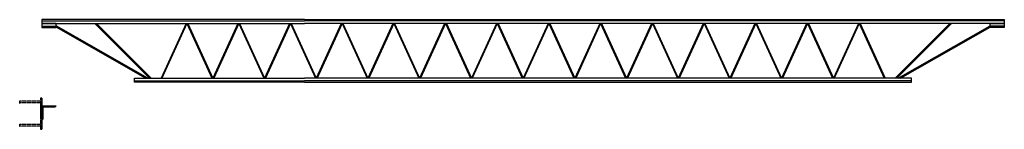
# Model space of a CAD drawing. Header units: inches. Extents: x 25395 to 30159, y 885 to 2190.
# Tile 9 of 15: x 25945 to 26260, y 2155 to 2190. Entities that reach past the tile are written whole.
import ezdxf

# ---------------------------------------------------------------- set-up
doc = ezdxf.new("R2010")
doc.units = ezdxf.units.IN
doc.header["$LTSCALE"] = 0.01
doc.header["$MEASUREMENT"] = 0
doc.linetypes.add('Hidden 1_8_', pattern=[0.1875, 0.125, -0.0625])
doc.layers.add('FLOOR', color=130, linetype='Hidden 1_8_', lineweight=25)
doc.layers.add('SDTL', color=6, linetype='Continuous', lineweight=25)
doc.layers.add('JOISTS', color=3, linetype='Continuous')

msp = doc.modelspace()

# ---------------------------------------------------------------- linework, layer by layer
at = {"layer": 'FLOOR', "linetype": 'Hidden 1_8_'}
for p, q in [((25945.31, 2162.9), (25945.31, 2163.9)), ((25951.94, 2163.65), (25945.31, 2163.65)), ((25951.94, 2163.15), (25945.31, 2163.15)), ((25952.44, 2164.65), (25951.94, 2164.65)), ((25951.94, 2164.65), (25951.94, 2154.65)), ((25945.31, 2155.4), (25945.31, 2156.4)), ((25951.94, 2156.15), (25945.31, 2156.15)), ((25951.94, 2155.65), (25945.31, 2155.65)), ((25951.94, 2154.65), (25952.44, 2154.65))]:
    msp.add_line(p, q, dxfattribs=at)
at = {"layer": 'JOISTS'}
for p, q in [((25952.44, 2189.43), (26036.44, 2189.43)), ((25952.44, 2187.68), (25956.94, 2187.68)), ((25986.36, 2171.06), (25956.94, 2187.85)), ((25985.61, 2171.06), (25956.94, 2187.42)), ((25986.86, 2171.06), (25969.36, 2188.56)), ((25987.41, 2171.06), (25969.91, 2188.56)), ((25998.57, 2188.56), (25990.57, 2171.06)), ((25998.85, 2188.56), (25990.85, 2171.06)), ((25998.85, 2188.56), (26006.85, 2171.06)), ((25999.12, 2188.56), (26007.12, 2171.06)), ((26015.12, 2188.56), (26007.12, 2171.06)), ((26015.4, 2188.56), (26007.4, 2171.06)), ((26015.4, 2188.56), (26023.4, 2171.06)), ((26015.67, 2188.56), (26023.67, 2171.06)), ((26031.67, 2188.56), (26023.67, 2171.06)), ((26031.95, 2188.56), (26023.95, 2171.06)), ((26031.95, 2188.56), (26039.95, 2171.06)), ((26032.22, 2188.56), (26040.22, 2171.06)), ((26260.44, 2189.43), (26036.44, 2189.43)), ((26048.22, 2188.56), (26040.22, 2171.06)), ((26048.5, 2188.56), (26040.5, 2171.06)), ((26048.5, 2188.56), (26056.5, 2171.06)), ((26048.77, 2188.56), (26056.77, 2171.06)), ((26064.77, 2188.56), (26056.77, 2171.06)), ((26065.05, 2188.56), (26057.05, 2171.06)), ((26065.05, 2188.56), (26073.05, 2171.06)), ((26065.32, 2188.56), (26073.32, 2171.06)), ((26081.32, 2188.56), (26073.32, 2171.06)), ((26081.6, 2188.56), (26073.6, 2171.06)), ((26081.6, 2188.56), (26089.6, 2171.06)), ((26081.87, 2188.56), (26089.87, 2171.06)), ((26097.87, 2188.56), (26089.87, 2171.06)), ((26098.15, 2188.56), (26090.15, 2171.06)), ((26098.15, 2188.56), (26106.15, 2171.06)), ((26098.42, 2188.56), (26106.42, 2171.06)), ((26114.42, 2188.56), (26106.42, 2171.06)), ((26114.7, 2188.56), (26106.7, 2171.06)), ((26114.7, 2188.56), (26122.7, 2171.06)), ((26114.97, 2188.56), (26122.97, 2171.06)), ((26130.97, 2188.56), (26122.97, 2171.06)), ((26131.25, 2188.56), (26123.25, 2171.06)), ((26131.25, 2188.56), (26139.25, 2171.06)), ((26131.52, 2188.56), (26139.52, 2171.06)), ((26147.52, 2188.56), (26139.52, 2171.06)), ((26147.8, 2188.56), (26139.8, 2171.06)), ((26147.8, 2188.56), (26155.8, 2171.06)), ((26148.07, 2188.56), (26156.07, 2171.06)), ((26164.07, 2188.56), (26156.07, 2171.06)), ((26164.35, 2188.56), (26156.35, 2171.06)), ((26164.35, 2188.56), (26172.35, 2171.06)), ((26164.62, 2188.56), (26172.62, 2171.06)), ((26180.62, 2188.56), (26172.62, 2171.06)), ((26180.9, 2188.56), (26172.9, 2171.06)), ((26180.9, 2188.56), (26188.9, 2171.06)), ((26181.17, 2188.56), (26189.17, 2171.06)), ((26197.17, 2188.56), (26189.17, 2171.06)), ((26197.45, 2188.56), (26189.45, 2171.06)), ((26197.45, 2188.56), (26205.45, 2171.06)), ((26197.72, 2188.56), (26205.72, 2171.06)), ((26213.72, 2188.56), (26205.72, 2171.06)), ((26214, 2188.56), (26206, 2171.06)), ((26214, 2188.56), (26222, 2171.06)), ((26214.27, 2188.56), (26222.27, 2171.06)), ((26225.46, 2171.06), (26242.96, 2188.56)), ((26226.01, 2171.06), (26243.51, 2188.56)), ((26226.51, 2171.06), (26255.94, 2187.85)), ((26227.26, 2171.06), (26255.94, 2187.42)), ((26260.44, 2187.68), (26255.94, 2187.68)), ((25982.1, 2170.18), (26036.44, 2170.18)), ((26230.77, 2170.18), (26036.44, 2170.18))]:
    msp.add_line(p, q, dxfattribs=at)
for points in [[(26036.44, 2189.81), (25952.44, 2189.81), (25952.44, 2188.56), (25952.44, 2188.56), (25952.44, 2187.31), (25956.94, 2187.31), (25956.94, 2188.56), (25952.44, 2188.56), (26036.44, 2188.56)], [(26036.44, 2189.81), (26260.44, 2189.81), (26260.44, 2188.56), (26260.44, 2188.56), (26260.44, 2187.31), (26255.94, 2187.31), (26255.94, 2188.56), (26260.44, 2188.56), (26036.44, 2188.56)], [(26036.44, 2169.81), (25982.1, 2169.81), (25982.1, 2171.06), (26036.44, 2171.06)], [(26036.44, 2169.81), (26230.77, 2169.81), (26230.77, 2171.06), (26036.44, 2171.06)]]:
    msp.add_lwpolyline(points, dxfattribs=at)
at = {"layer": 'SDTL'}
for p, q in [((25952.44, 2164.65), (25952.44, 2154.65)), ((25952.44, 2162.15), (25952.44, 2157.65)), ((25952.44, 2162.15), (25956.94, 2162.15)), ((25952.94, 2161.9), (25952.69, 2161.65)), ((25952.94, 2161.9), (25956.69, 2161.9)), ((25952.69, 2161.65), (25952.69, 2157.9))]:
    msp.add_line(p, q, dxfattribs=at)
for centre in [(25955.55, 2163.29), (25951.3, 2159.04)]:
    msp.add_arc(centre, 1.8, 309.3554, 320.6446, dxfattribs=at)

doc.saveas('drawing.dxf')
